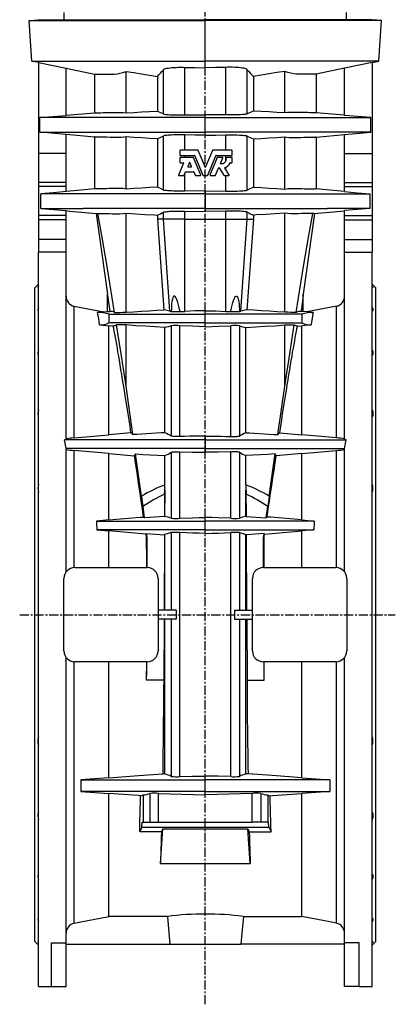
# Model space of a CAD drawing. Extents: x -1477 to 874, y -826 to 3147.
# Tile 3 of 6: x -1453 to -935, y 914 to 2271. Entities that reach past the tile are written whole.
import ezdxf

# ---------------------------------------------------------------- set-up
doc = ezdxf.new("R2010")
doc.units = 0
doc.linetypes.add('CENTERX2', pattern=[20.32, 12.7, -2.54, 2.54, -2.54])
doc.layers.get('0').update_dxf_attribs({"linetype": 'CONTINUOUS'})

msp = doc.modelspace()

# ---------------------------------------------------------------- linework, layer by layer
at = {"color": 7, "linetype": 'CENTERX2'}
for p, q in [((-1197.3, 913.8), (-1197.3, 3138.6)), ((-1453.2, 1450.8), (-935.4, 1450.8))]:
    msp.add_line(p, q, dxfattribs=at)
at = {"color": 7, "linetype": 'CONTINUOUS'}
for p, q in [((-1391.9, 2270.8), (-1391.9, 2280.8)), ((-1002.6, 2270.8), (-1002.6, 2280.8)), ((-1440.3, 2269.9), (-1427.3, 2270.8)), ((-1440.3, 2269.9), (-1197.3, 2269.9)), ((-1436.3, 2213.8), (-1440.3, 2269.9)), ((-1426.8, 2270.8), (-1427.3, 2270.7)), ((-1427.3, 2270.8), (-1427.3, 2270.7)), ((-1426.8, 2270.8), (-1427.3, 2270.8)), ((-1426.8, 2270.8), (-1391.9, 2270.8)), ((-1426.8, 2270.8), (-1391.9, 2270.8)), ((-1391.9, 2270.8), (-1391.9, 2270.8)), ((-1391.9, 2270.8), (-1391.9, 2270.8)), ((-1381.8, 2270.8), (-1361.1, 2270.8)), ((-1361.1, 2270.8), (-1285.7, 2270.8)), ((-1285.7, 2270.8), (-1242, 2270.8)), ((-1242, 2270.8), (-1197.3, 2270.8)), ((-1152.5, 2270.8), (-1197.3, 2270.8)), ((-1197.3, 2269.9), (-1197.3, 2270.8)), ((-954.3, 2269.9), (-1197.3, 2269.9)), ((-1197.3, 2213.8), (-1197.3, 2269.9)), ((-1108.8, 2270.8), (-1152.5, 2270.8)), ((-1033.4, 2270.8), (-1108.8, 2270.8)), ((-1012.7, 2270.8), (-1033.4, 2270.8)), ((-1002.6, 2270.8), (-1002.6, 2270.8)), ((-967.8, 2270.8), (-1002.6, 2270.8)), ((-1002.6, 2270.8), (-1002.6, 2270.8)), ((-967.8, 2270.8), (-1002.6, 2270.8)), ((-967.8, 2270.8), (-967.3, 2270.7)), ((-967.8, 2270.8), (-967.3, 2270.8)), ((-954.3, 2269.9), (-967.3, 2270.8)), ((-967.3, 2270.8), (-967.3, 2270.7)), ((-958.2, 2213.8), (-954.3, 2269.9)), ((-1436.3, 2213.8), (-1197.3, 2213.8)), ((-1427.3, 2211.8), (-1436.3, 2213.8)), ((-1427.3, 2211.9), (-1389.3, 2203.9)), ((-1427.3, 2211.9), (-1427.3, 2086.3)), ((-958.2, 2213.8), (-1197.3, 2213.8)), ((-1197.3, 2204.5), (-1197.3, 2213.8)), ((-967.3, 2211.9), (-1005.3, 2203.9)), ((-967.3, 2211.8), (-958.2, 2213.8)), ((-967.3, 2211.9), (-967.3, 2086.3)), ((-1389.3, 2138.9), (-1389.3, 2203.9)), ((-1389.3, 2203.8), (-1350.2, 2195.5)), ((-1306.6, 2142.3), (-1306.6, 2199.6)), ((-1255.1, 2141), (-1255.1, 2201.9)), ((-1225.4, 2139.6), (-1225.4, 2205.1)), ((-1169.1, 2139.6), (-1169.1, 2205.1)), ((-1139.4, 2141), (-1139.4, 2201.9)), ((-1087.9, 2142.3), (-1087.9, 2199.6)), ((-1005.3, 2203.8), (-1044.3, 2195.5)), ((-1005.3, 2138.9), (-1005.3, 2203.9)), ((-1350.2, 2195.5), (-1350.2, 2142.4)), ((-1263.4, 2192.5), (-1263.4, 2144.9)), ((-1131.1, 2192.5), (-1131.1, 2144.9)), ((-1044.3, 2195.5), (-1044.3, 2142.4)), ((-1425.3, 2135.8), (-1389.3, 2138.9)), ((-1425.3, 2115.8), (-1425.3, 2135.8)), ((-1197.3, 2135.8), (-1425.3, 2135.8)), ((-1389.3, 2139), (-1350.2, 2142.4)), ((-1197.3, 2135.8), (-1197.3, 2139.9)), ((-1197.3, 2115.8), (-1197.3, 2135.8)), ((-1197.3, 2135.8), (-969.2, 2135.8)), ((-1005.3, 2139), (-1044.3, 2142.4)), ((-969.2, 2135.8), (-1005.3, 2138.9)), ((-969.2, 2115.8), (-969.2, 2135.8)), ((-1425.3, 2115.8), (-1197.3, 2115.8)), ((-1389.3, 2112.6), (-1425.3, 2115.8)), ((-1350.2, 2109.1), (-1389.3, 2112.6)), ((-1389.3, 2086.3), (-1389.3, 2112.6)), ((-1350.2, 2109.1), (-1350.2, 2037.5)), ((-1306.6, 2037.4), (-1306.6, 2109.2)), ((-1263.4, 2106.6), (-1263.4, 2040)), ((-1255.1, 2036), (-1255.1, 2110.5)), ((-1225.4, 2090.8), (-1225.4, 2111.9)), ((-969.2, 2115.8), (-1197.3, 2115.8)), ((-1197.3, 2111.6), (-1197.3, 2115.8)), ((-1169.1, 2090.8), (-1169.1, 2111.9)), ((-1139.4, 2036), (-1139.4, 2110.5)), ((-1131.1, 2106.6), (-1131.1, 2040)), ((-1087.9, 2037.4), (-1087.9, 2109.2)), ((-1044.3, 2109.1), (-1005.3, 2112.6)), ((-1044.3, 2109.1), (-1044.3, 2037.5)), ((-1005.3, 2112.6), (-969.2, 2115.8)), ((-1005.3, 2086.3), (-1005.3, 2112.6)), ((-1232.3, 2090.4), (-1232.3, 2083.9)), ((-1207.3, 2090.8), (-1231.9, 2090.8)), ((-1197.6, 2067.8), (-1207, 2090.5)), ((-1187.5, 2090.5), (-1196.9, 2067.8)), ((-1160.6, 2090.8), (-1187.2, 2090.8)), ((-1160.3, 2083.9), (-1160.3, 2090.4)), ((-1427.3, 2086.3), (-1427.3, 2046.4)), ((-1389.3, 2086.3), (-1427.3, 2086.3)), ((-1389.3, 2046.4), (-1389.3, 2086.3)), ((-1232.3, 2080.6), (-1232.3, 2074.1)), ((-1231.9, 2083.6), (-1212.1, 2083.6)), ((-1213.9, 2080.9), (-1231.9, 2080.9)), ((-1225.4, 2080.9), (-1225.4, 2083.6)), ((-1203.6, 2056.7), (-1213.6, 2080.7)), ((-1211.8, 2083.3), (-1200.7, 2056.4)), ((-1193.9, 2056.4), (-1182.7, 2083.3)), ((-1180.9, 2080.7), (-1190.9, 2056.7)), ((-1182.4, 2083.6), (-1160.6, 2083.6)), ((-1173.6, 2080.9), (-1180.6, 2080.9)), ((-1176.4, 2072.8), (-1173.3, 2080.4)), ((-1169.1, 2075.9), (-1169.1, 2083.6)), ((-1160.6, 2080.9), (-1167.5, 2080.9)), ((-1160.3, 2074.1), (-1160.3, 2080.6)), ((-1005.3, 2046.4), (-1005.3, 2086.3)), ((-1005.3, 2086.3), (-967.3, 2086.3)), ((-967.3, 2086.3), (-967.3, 2046.4)), ((-1227.4, 2073.2), (-1234.2, 2056.7)), ((-1231.9, 2073.7), (-1227.7, 2073.7)), ((-1219.3, 2074), (-1221.6, 2068.4)), ((-1221.2, 2067.9), (-1216.6, 2067.9)), ((-1216.3, 2068.4), (-1218.6, 2074)), ((-1183.2, 2056.4), (-1179, 2066.4)), ((-1178.4, 2066.5), (-1172, 2056.4)), ((-1164.3, 2056.8), (-1170.5, 2066.4)), ((-1169.1, 2064.3), (-1169.1, 2067.5)), ((-1162.7, 2073.7), (-1160.6, 2073.7)), ((-1233.9, 2056.2), (-1226.9, 2056.2)), ((-1226.5, 2056.4), (-1224.6, 2061)), ((-1225.4, 2034.6), (-1225.4, 2059.2)), ((-1224.3, 2061.3), (-1213.6, 2061.3)), ((-1213.2, 2061), (-1211.3, 2056.4)), ((-1211, 2056.2), (-1204, 2056.2)), ((-1200.3, 2056.2), (-1194.2, 2056.2)), ((-1190.5, 2056.2), (-1183.5, 2056.2)), ((-1171.7, 2056.2), (-1164.7, 2056.2)), ((-1169.1, 2034.6), (-1169.1, 2056.2)), ((-1427.3, 2046.4), (-1427.3, 2040.7)), ((-1389.3, 2046.4), (-1427.3, 2046.4)), ((-1427.3, 2040.7), (-1427.3, 2000.8)), ((-1389.3, 2040.7), (-1427.3, 2040.7)), ((-1389.3, 2040.7), (-1389.3, 2046.4)), ((-1389.3, 2033.8), (-1389.3, 2040.7)), ((-1005.3, 2040.7), (-1005.3, 2046.4)), ((-1005.3, 2046.4), (-967.3, 2046.4)), ((-1005.3, 2033.8), (-1005.3, 2040.7)), ((-1005.3, 2040.7), (-967.3, 2040.7)), ((-967.3, 2046.4), (-967.3, 2040.7)), ((-967.3, 2040.7), (-967.3, 2000.8)), ((-1197.3, 2030.8), (-1424, 2030.8)), ((-1197.3, 2034.9), (-1225.4, 2034.6)), ((-1197.3, 2034.9), (-1197.3, 2030.8)), ((-1197.3, 2034.9), (-1169.1, 2034.6)), ((-1197.3, 2030.8), (-1197.3, 2010.8)), ((-1197.3, 2030.8), (-970.5, 2030.8)), ((-1424, 2010.8), (-1365.8, 2010.8)), ((-1302.1, 2010.8), (-1365.8, 2010.8)), ((-1282.7, 2010.8), (-1302.1, 2010.8)), ((-1197.3, 2010.8), (-1282.7, 2010.8)), ((-1197.3, 2010.8), (-1111.8, 2010.8)), ((-1111.8, 2010.8), (-1092.4, 2010.8)), ((-1092.4, 2010.8), (-1028.7, 2010.8)), ((-970.5, 2010.8), (-1028.7, 2010.8)), ((-1427.3, 2000.8), (-1427.3, 1994.9)), ((-1389.3, 2000.8), (-1427.3, 2000.8)), ((-1427.3, 1994.9), (-1427.3, 1967.9)), ((-1389.3, 1994.9), (-1427.3, 1994.9)), ((-1389.3, 2000.8), (-1389.3, 2007.7)), ((-1389.3, 1994.9), (-1389.3, 2000.8)), ((-1389.3, 1967.9), (-1389.3, 1994.9)), ((-1347.9, 2003.9), (-1332.3, 1892.3)), ((-1306.6, 1867.5), (-1306.6, 2004.2)), ((-1263.4, 2001.6), (-1263.4, 1995.8)), ((-1263.4, 1995.8), (-1254.5, 1871)), ((-1255.1, 1995.8), (-1263.4, 1995.8)), ((-1255.1, 1995.8), (-1255.1, 2005.5)), ((-1225.4, 1995.8), (-1255.1, 1995.8)), ((-1246.3, 1868.9), (-1255.1, 1995.8)), ((-1225.4, 2006.9), (-1197.3, 2006.6)), ((-1225.4, 1995.8), (-1225.4, 2006.9)), ((-1225.4, 1995.8), (-1169.1, 1995.8)), ((-1225.4, 1868.8), (-1225.4, 1995.8)), ((-1197.3, 2007.7), (-1197.3, 2006.6)), ((-1169.1, 2006.9), (-1197.3, 2006.6)), ((-1169.1, 1995.8), (-1169.1, 2006.9)), ((-1169.1, 1995.8), (-1139.4, 1995.8)), ((-1169.1, 1868.8), (-1169.1, 1995.8)), ((-1148.2, 1868.9), (-1139.4, 1995.8)), ((-1131.1, 1995.8), (-1140, 1871)), ((-1139.4, 1995.8), (-1139.4, 2005.5)), ((-1139.4, 1995.8), (-1131.1, 1995.8)), ((-1131.1, 2001.6), (-1131.1, 1995.8)), ((-1087.9, 1867.5), (-1087.9, 2004.2)), ((-1046.6, 2003.9), (-1062.3, 1892.3)), ((-1005.3, 2000.8), (-1005.3, 2007.7)), ((-1005.3, 1994.9), (-1005.3, 2000.8)), ((-1005.3, 2000.8), (-967.3, 2000.8)), ((-1005.3, 1967.9), (-1005.3, 1994.9)), ((-1005.3, 1994.9), (-967.3, 1994.9)), ((-967.3, 2000.8), (-967.3, 1994.9)), ((-967.3, 1994.9), (-967.3, 1967.9)), ((-1427.3, 1967.9), (-1427.3, 1950.5)), ((-1389.3, 1967.9), (-1427.3, 1967.9)), ((-1389.3, 1950.5), (-1389.3, 1967.9)), ((-1005.3, 1950.5), (-1005.3, 1967.9)), ((-1005.3, 1967.9), (-967.3, 1967.9)), ((-967.3, 1967.9), (-967.3, 1950.5)), ((-1427.3, 938.3), (-1427.3, 1950.5)), ((-1389.3, 1950.5), (-1427.3, 1950.5)), ((-1389.3, 1692), (-1389.3, 1950.5)), ((-1005.3, 1692), (-1005.3, 1950.5)), ((-1005.3, 1950.5), (-967.3, 1950.5)), ((-967.3, 938.3), (-967.3, 1950.5)), ((-1427.3, 1906.3), (-1432.3, 1901.3)), ((-1432.3, 1450.8), (-1432.3, 1901.3)), ((-962.3, 1901.3), (-967.3, 1906.3)), ((-962.3, 1450.8), (-962.3, 1901.3)), ((-1332.3, 1868.4), (-1332.3, 1892.3)), ((-1332.3, 1891), (-1329.1, 1868.7)), ((-1062.3, 1891), (-1065.4, 1868.7)), ((-1062.3, 1868.4), (-1062.3, 1892.3)), ((-1377.9, 1694.5), (-1377.9, 1876)), ((-1016.6, 1694.5), (-1016.6, 1876)), ((-1337.1, 1868), (-1332.3, 1868.4)), ((-1332.3, 1868.4), (-1329.1, 1868.7)), ((-1330.1, 1864.8), (-1197.3, 1864.8)), ((-1330.1, 1864.8), (-1330.1, 1852.8)), ((-1244.2, 1868.7), (-1244.2, 1869.6)), ((-1244.2, 1869.6), (-1244.2, 1868.6)), ((-1244.2, 1868.7), (-1244.2, 1868.6)), ((-1232.3, 1869.6), (-1232.1, 1868.6)), ((-1232.3, 1868.6), (-1232.3, 1869.6)), ((-1232.3, 1868.6), (-1232.1, 1868.6)), ((-1197.3, 1864.8), (-1197.3, 1869.7)), ((-1064.4, 1864.8), (-1197.3, 1864.8)), ((-1197.3, 1852.8), (-1197.3, 1864.8)), ((-1162.2, 1869.6), (-1162.4, 1868.6)), ((-1162.2, 1868.6), (-1162.4, 1868.6)), ((-1162.2, 1868.6), (-1162.2, 1869.6)), ((-1150.3, 1868.7), (-1150.3, 1869.6)), ((-1150.3, 1869.6), (-1150.3, 1868.6)), ((-1150.3, 1868.7), (-1150.3, 1868.6)), ((-1062.3, 1868.4), (-1065.4, 1868.7)), ((-1064.4, 1864.8), (-1064.4, 1852.8)), ((-1057.4, 1868), (-1062.3, 1868.4)), ((-1343.2, 1850.3), (-1330.1, 1849.1)), ((-1197.3, 1852.8), (-1330.1, 1852.8)), ((-1324.2, 1848.6), (-1330.1, 1849.1)), ((-1330.1, 1698.8), (-1330.1, 1849.1)), ((-1306.6, 1765.9), (-1306.6, 1850.1)), ((-1253.2, 1701.5), (-1253.2, 1846.5)), ((-1244.2, 1848.9), (-1244.2, 1696.9)), ((-1232.3, 1696.4), (-1232.3, 1849)), ((-1197.3, 1852.8), (-1064.4, 1852.8)), ((-1197.3, 1847.7), (-1197.3, 1852.8)), ((-1162.2, 1696.4), (-1162.2, 1849)), ((-1150.3, 1848.9), (-1150.3, 1696.9)), ((-1141.3, 1701.5), (-1141.3, 1846.5)), ((-1087.9, 1765.9), (-1087.9, 1850.1)), ((-1070.4, 1848.6), (-1064.4, 1849.1)), ((-1051.3, 1850.3), (-1064.4, 1849.1)), ((-1064.4, 1698.8), (-1064.4, 1849.1)), ((-1297.2, 1699), (-1306.6, 1765.9)), ((-1097.3, 1699), (-1087.9, 1765.9)), ((-1377.9, 1694.5), (-1330.1, 1698.8)), ((-1299.8, 1701.4), (-1330.1, 1698.8)), ((-1197.3, 1696.8), (-1197.3, 1691.8)), ((-1094.8, 1701.4), (-1064.4, 1698.8)), ((-1016.6, 1694.5), (-1064.4, 1698.8)), ((-1391.4, 1691.8), (-1389.3, 1692)), ((-1389.3, 1679.9), (-1391.4, 1691.8)), ((-1197.3, 1691.8), (-1391.4, 1691.8)), ((-1197.3, 1691.8), (-1197.3, 1679.8)), ((-1197.3, 1691.8), (-1003.1, 1691.8)), ((-1003.1, 1691.8), (-1005.3, 1692)), ((-1005.3, 1679.9), (-1003.1, 1691.8)), ((-1389.3, 1509.8), (-1389.3, 1679.9)), ((-1197.3, 1679.8), (-1389.3, 1679.8)), ((-1330.1, 1673), (-1377.9, 1677.2)), ((-1377.9, 1515.8), (-1377.9, 1677.2)), ((-1330.1, 1673), (-1295, 1669.9)), ((-1330.1, 1581.3), (-1330.1, 1673)), ((-1285.2, 1614), (-1293.4, 1672.3)), ((-1253.2, 1629.7), (-1253.2, 1670.1)), ((-1244.2, 1674.6), (-1244.2, 1583.6)), ((-1232.3, 1583.6), (-1232.3, 1675.2)), ((-1197.3, 1679.8), (-1005.3, 1679.8)), ((-1197.3, 1676.7), (-1197.3, 1674.7)), ((-1162.2, 1583.6), (-1162.2, 1675.2)), ((-1150.3, 1674.6), (-1150.3, 1583.6)), ((-1141.3, 1629.7), (-1141.3, 1670.1)), ((-1109.3, 1614), (-1101.1, 1672.3)), ((-1064.4, 1673), (-1099.6, 1669.9)), ((-1064.4, 1673), (-1016.6, 1677.2)), ((-1064.4, 1581.3), (-1064.4, 1673)), ((-1016.6, 1515.8), (-1016.6, 1677.2)), ((-1005.3, 1509.8), (-1005.3, 1679.9)), ((-1253.4, 1616.8), (-1253.2, 1622.5)), ((-1253.2, 1622.5), (-1253.4, 1586.3)), ((-1253.2, 1586.1), (-1253.2, 1622.5)), ((-1141.1, 1616.8), (-1141.3, 1622.5)), ((-1141.3, 1586.1), (-1141.3, 1622.5)), ((-1141.3, 1622.5), (-1141.1, 1586.3)), ((-1281.1, 1584.4), (-1283.2, 1599.7)), ((-1113.4, 1584.4), (-1111.3, 1599.7)), ((-1330.1, 1581.3), (-1347.3, 1579.8)), ((-1347.3, 1579.8), (-1197.3, 1579.8)), ((-1253.4, 1586.3), (-1281.1, 1584.4)), ((-1253.4, 1586.3), (-1253.2, 1586.1)), ((-1197.3, 1579.8), (-1197.3, 1584.8)), ((-1047.2, 1579.8), (-1197.3, 1579.8)), ((-1197.3, 1567.8), (-1197.3, 1579.8)), ((-1141.1, 1586.3), (-1141.3, 1586.1)), ((-1141.1, 1586.3), (-1113.4, 1584.4)), ((-1064.4, 1581.3), (-1047.2, 1579.8)), ((-1197.3, 1567.8), (-1346.8, 1567.8)), ((-1346.8, 1567.8), (-1330.1, 1566.3)), ((-1330.1, 1515.8), (-1330.1, 1566.3)), ((-1278.2, 1557.1), (-1278.9, 1561.9)), ((-1278.2, 1562.8), (-1253.6, 1561)), ((-1277.4, 1557.1), (-1278.2, 1562.8)), ((-1253.6, 1561), (-1254.2, 1456.8)), ((-1253.2, 1561.5), (-1253.6, 1561)), ((-1253.2, 1456.8), (-1253.2, 1561.5)), ((-1244.2, 1563.9), (-1244.2, 1456.8)), ((-1232.3, 1227.7), (-1232.3, 1564)), ((-1197.3, 1567.8), (-1047.7, 1567.8)), ((-1197.3, 1562.7), (-1197.3, 1567.8)), ((-1162.2, 1227.7), (-1162.2, 1564)), ((-1150.3, 1563.9), (-1150.3, 1456.8)), ((-1141.3, 1561.5), (-1141, 1561)), ((-1141.3, 1456.8), (-1141.3, 1561.5)), ((-1116.3, 1562.8), (-1141, 1561)), ((-1141, 1561), (-1140.4, 1456.8)), ((-1117.1, 1557.1), (-1116.3, 1562.8)), ((-1116.3, 1557.1), (-1115.6, 1561.9)), ((-1047.7, 1567.8), (-1064.4, 1566.3)), ((-1064.4, 1515.8), (-1064.4, 1566.3)), ((-1277.4, 1557.1), (-1278.2, 1557.1)), ((-1277.6, 1515.8), (-1277.4, 1557.1)), ((-1116.9, 1515.8), (-1117.1, 1557.1)), ((-1117.1, 1557.1), (-1116.3, 1557.1)), ((-1377.3, 1515.8), (-1277.3, 1515.8)), ((-1117.3, 1515.8), (-1017.3, 1515.8)), ((-1392.3, 1400.8), (-1392.3, 1500.8)), ((-1262.3, 1500.8), (-1262.3, 1400.8)), ((-1132.3, 1400.8), (-1132.3, 1500.8)), ((-1002.3, 1500.8), (-1002.3, 1400.8)), ((-1237.3, 1456.8), (-1262.3, 1456.8)), ((-1237.3, 1456.8), (-1237.3, 1444.8)), ((-1157.3, 1456.8), (-1157.3, 1444.8)), ((-1157.3, 1456.8), (-1132.3, 1456.8)), ((-1432.3, 1000.3), (-1432.3, 1450.8)), ((-1237.3, 1444.8), (-1262.3, 1444.8)), ((-1254.2, 1444.8), (-1254.7, 1360.7)), ((-1253.2, 1230.8), (-1253.2, 1444.8)), ((-1244.2, 1444.8), (-1244.2, 1228)), ((-1157.3, 1444.8), (-1132.3, 1444.8)), ((-1150.3, 1444.8), (-1150.3, 1228)), ((-1141.3, 1230.8), (-1141.3, 1444.8)), ((-1140.3, 1444.8), (-1139.8, 1360.7)), ((-962.3, 1000.3), (-962.3, 1450.8)), ((-1389.3, 998.6), (-1389.3, 1391.8)), ((-1377.9, 1025.6), (-1377.9, 1385.8)), ((-1277.3, 1385.8), (-1377.3, 1385.8)), ((-1330.1, 1226.1), (-1330.1, 1385.8)), ((-1278.2, 1360.7), (-1278.1, 1385.8)), ((-1017.3, 1385.8), (-1117.3, 1385.8)), ((-1116.3, 1360.7), (-1116.4, 1385.8)), ((-1064.4, 1226.1), (-1064.4, 1385.8)), ((-1016.6, 1025.6), (-1016.6, 1385.8)), ((-1005.3, 998.6), (-1005.3, 1391.8)), ((-1254.7, 1360.7), (-1278.2, 1360.7)), ((-1139.8, 1360.7), (-1116.3, 1360.7)), ((-1330.1, 1226.1), (-1368.8, 1223.3)), ((-1368.8, 1223.3), (-1197.3, 1223.3)), ((-1197.3, 1223.3), (-1197.3, 1228.3)), ((-1025.7, 1223.3), (-1197.3, 1223.3)), ((-1197.3, 1207.3), (-1197.3, 1223.3)), ((-1064.4, 1226.1), (-1025.7, 1223.3)), ((-1197.3, 1207.3), (-1369, 1207.3)), ((-1369, 1207.3), (-1330.1, 1204.4)), ((-1330.1, 1034.9), (-1330.1, 1204.4)), ((-1283.2, 1202.4), (-1283.2, 1164.8)), ((-1273.7, 1204.4), (-1273.7, 1164.8)), ((-1261.8, 1164.8), (-1261.8, 1204.5)), ((-1197.3, 1207.3), (-1025.5, 1207.3)), ((-1197.3, 1202.7), (-1197.3, 1207.3)), ((-1132.7, 1164.8), (-1132.7, 1204.5)), ((-1120.8, 1204.4), (-1120.8, 1164.8)), ((-1111.3, 1202.4), (-1111.3, 1164.8)), ((-1025.5, 1207.3), (-1064.4, 1204.4)), ((-1064.4, 1034.9), (-1064.4, 1204.4)), ((-1284.6, 1157.9), (-1287.8, 1151.4)), ((-1284.6, 1157.9), (-1284.4, 1164.8)), ((-1284.6, 1157.9), (-1109.9, 1157.9)), ((-1284.4, 1164.8), (-1283.2, 1164.8)), ((-1283.2, 1164.8), (-1273.7, 1164.8)), ((-1273.7, 1164.8), (-1261.8, 1164.8)), ((-1261.8, 1164.8), (-1132.7, 1164.8)), ((-1259.2, 1107.9), (-1255.8, 1155.5)), ((-1255.8, 1155.5), (-1257.8, 1151.4)), ((-1255.8, 1155.5), (-1138.7, 1155.5)), ((-1138.7, 1155.5), (-1136.7, 1151.4)), ((-1135.3, 1107.9), (-1138.7, 1155.5)), ((-1120.8, 1164.8), (-1132.7, 1164.8)), ((-1111.3, 1164.8), (-1120.8, 1164.8)), ((-1110.1, 1164.8), (-1111.3, 1164.8)), ((-1109.9, 1157.9), (-1110.1, 1164.8)), ((-1109.9, 1157.9), (-1106.7, 1151.4)), ((-1257.8, 1151.4), (-1287.8, 1151.4)), ((-1136.7, 1151.4), (-1106.7, 1151.4)), ((-1259.2, 1107.9), (-1135.3, 1107.9)), ((-1249.6, 1034.9), (-1330.1, 1034.9)), ((-1144.9, 1034.9), (-1064.4, 1034.9)), ((-1432.3, 1000.3), (-1427.3, 995.3)), ((-1409.3, 998.6), (-1389.3, 998.6)), ((-1409.3, 938.3), (-1409.3, 998.6)), ((-1389.3, 938.3), (-1389.3, 998.6)), ((-1389.3, 996.8), (-1246.2, 996.8)), ((-1246.2, 996.8), (-1148.3, 996.8)), ((-1005.3, 996.8), (-1148.3, 996.8)), ((-985.3, 998.6), (-1005.3, 998.6)), ((-1005.3, 938.3), (-1005.3, 998.6)), ((-985.3, 938.3), (-985.3, 998.6)), ((-967.3, 995.3), (-962.3, 1000.3)), ((-1427.3, 938.3), (-1409.3, 938.3)), ((-1409.3, 938.3), (-1389.3, 938.3)), ((-985.3, 938.3), (-1005.3, 938.3)), ((-985.3, 938.3), (-967.3, 938.3))]:
    msp.add_line(p, q, dxfattribs=at)
for points in [[(-1391.9, 2270.8), (-1390.3, 2270.8), (-1388.4, 2270.8), (-1386.2, 2270.8), (-1383.6, 2270.8), (-1381.8, 2270.8)], [(-1002.6, 2270.8), (-1004.2, 2270.8), (-1006.1, 2270.8), (-1008.3, 2270.8), (-1010.9, 2270.8), (-1012.7, 2270.8)], [(-1350.2, 2195.5), (-1350, 2195.5), (-1349.4, 2195.5), (-1348.5, 2195.5), (-1347.2, 2195.5), (-1345.7, 2195.5), (-1343.8, 2195.5), (-1342, 2195.5), (-1339.9, 2195.5), (-1337.6, 2195.5), (-1335.1, 2195.6), (-1332.4, 2195.6), (-1329.4, 2195.6), (-1326.2, 2195.6), (-1322.7, 2195.8), (-1319, 2196.2), (-1315.1, 2197), (-1311, 2198.1), (-1306.6, 2199.6)], [(-1306.6, 2199.6), (-1295.9, 2197.9), (-1285.1, 2196.1), (-1274.3, 2194.3), (-1263.4, 2192.5)], [(-1255.1, 2201.9), (-1254.4, 2202.4), (-1253.4, 2203), (-1252, 2203.4), (-1250.3, 2203.9), (-1248.2, 2204.2), (-1245.9, 2204.6), (-1243.3, 2204.8), (-1240.5, 2205), (-1237.5, 2205.1), (-1234.4, 2205.2), (-1231.1, 2205.2), (-1227.8, 2205.2), (-1225.4, 2205.1)], [(-1225.4, 2205.1), (-1211.3, 2204.7), (-1197.3, 2204.5)], [(-1169.1, 2205.1), (-1183.2, 2204.7), (-1197.3, 2204.5)], [(-1139.4, 2201.9), (-1140.1, 2202.4), (-1141.1, 2203), (-1142.5, 2203.4), (-1144.2, 2203.9), (-1146.3, 2204.2), (-1148.6, 2204.6), (-1151.2, 2204.8), (-1154, 2205), (-1157, 2205.1), (-1160.1, 2205.2), (-1163.4, 2205.2), (-1166.7, 2205.2), (-1169.1, 2205.1)], [(-1087.9, 2199.6), (-1098.7, 2197.9), (-1109.4, 2196.1), (-1120.2, 2194.3), (-1131.1, 2192.5)], [(-1044.3, 2195.5), (-1044.6, 2195.5), (-1045.1, 2195.5), (-1046.1, 2195.5), (-1047.3, 2195.5), (-1048.8, 2195.5), (-1050.7, 2195.5), (-1052.5, 2195.5), (-1054.6, 2195.5), (-1056.9, 2195.5), (-1059.4, 2195.6), (-1062.2, 2195.6), (-1065.1, 2195.6), (-1068.4, 2195.6), (-1071.8, 2195.8), (-1075.5, 2196.2), (-1079.4, 2197), (-1083.5, 2198.1), (-1087.9, 2199.6)], [(-1306.6, 2142.3), (-1295.9, 2143), (-1285.1, 2143.7), (-1274.3, 2144.3), (-1263.4, 2144.9)], [(-1263.4, 2144.9), (-1259.3, 2143.1), (-1255.1, 2141)], [(-1131.1, 2144.9), (-1135.3, 2143.1), (-1139.4, 2141)], [(-1087.9, 2142.3), (-1098.6, 2143), (-1109.4, 2143.7), (-1120.2, 2144.3), (-1131.1, 2144.9)], [(-1350.2, 2142.4), (-1349.9, 2142.4), (-1349, 2142.4), (-1347.8, 2142.4), (-1346, 2142.5), (-1343.8, 2142.5), (-1341.2, 2142.6), (-1338.1, 2142.7), (-1334.5, 2142.8), (-1330.5, 2142.9), (-1326, 2143), (-1321.1, 2143.1), (-1318.4, 2143.1), (-1317.1, 2143.1), (-1316.4, 2143.1), (-1313.6, 2143.1), (-1310.6, 2142.9), (-1306.6, 2142.3)], [(-1255.1, 2141), (-1254.4, 2140.8), (-1253.4, 2140.5), (-1252, 2140.3), (-1250.3, 2140.2), (-1248.3, 2140), (-1246, 2139.9), (-1243.4, 2139.8), (-1240.6, 2139.7), (-1237.6, 2139.6), (-1234.4, 2139.6), (-1231.2, 2139.6), (-1227.8, 2139.6), (-1225.4, 2139.6)], [(-1225.4, 2139.6), (-1211.3, 2139.8), (-1197.3, 2139.9)], [(-1169.1, 2139.6), (-1183.2, 2139.8), (-1197.3, 2139.9)], [(-1139.4, 2141), (-1140.1, 2140.8), (-1141.1, 2140.5), (-1142.5, 2140.3), (-1144.2, 2140.2), (-1146.2, 2140), (-1148.6, 2139.9), (-1151.1, 2139.8), (-1154, 2139.7), (-1157, 2139.6), (-1160.1, 2139.6), (-1163.4, 2139.6), (-1166.7, 2139.6), (-1169.1, 2139.6)], [(-1044.3, 2142.4), (-1044.6, 2142.4), (-1045.5, 2142.4), (-1046.8, 2142.4), (-1048.5, 2142.5), (-1050.7, 2142.5), (-1053.3, 2142.6), (-1056.5, 2142.7), (-1060, 2142.8), (-1064, 2142.9), (-1068.5, 2143), (-1073.4, 2143.1), (-1076.1, 2143.1), (-1077.4, 2143.1), (-1078.1, 2143.1), (-1080.9, 2143.1), (-1083.9, 2142.9), (-1087.9, 2142.3)], [(-1306.6, 2109.2), (-1309.7, 2108.8), (-1312.7, 2108.5), (-1315.6, 2108.4), (-1316.3, 2108.4), (-1319, 2108.4), (-1324.1, 2108.5), (-1328.7, 2108.6), (-1332.9, 2108.7), (-1336.7, 2108.8), (-1340, 2108.9), (-1342.8, 2109), (-1345.2, 2109), (-1347.1, 2109.1), (-1348.6, 2109.1), (-1349.6, 2109.2), (-1350, 2109.2), (-1350.2, 2109.1)], [(-1263.4, 2106.6), (-1274.3, 2107.2), (-1285.1, 2107.8), (-1295.9, 2108.5), (-1306.6, 2109.2)], [(-1255.1, 2110.5), (-1259.3, 2108.4), (-1263.4, 2106.6)], [(-1225.4, 2111.9), (-1228.7, 2111.9), (-1232.1, 2112), (-1235.3, 2112), (-1238.4, 2111.9), (-1241.3, 2111.9), (-1244.1, 2111.8), (-1246.6, 2111.6), (-1248.8, 2111.5), (-1250.8, 2111.3), (-1252.4, 2111.2), (-1253.7, 2111), (-1254.6, 2110.7), (-1255.1, 2110.5)], [(-1197.3, 2111.6), (-1211.3, 2111.7), (-1225.4, 2111.9)], [(-1197.3, 2111.6), (-1183.2, 2111.7), (-1169.1, 2111.9)], [(-1169.1, 2111.9), (-1165.8, 2111.9), (-1162.5, 2112), (-1159.2, 2112), (-1156.1, 2111.9), (-1153.2, 2111.9), (-1150.4, 2111.8), (-1147.9, 2111.6), (-1145.7, 2111.5), (-1143.7, 2111.3), (-1142.1, 2111.2), (-1140.8, 2111), (-1139.9, 2110.7), (-1139.4, 2110.5)], [(-1139.4, 2110.5), (-1135.3, 2108.4), (-1131.1, 2106.6)], [(-1131.1, 2106.6), (-1120.3, 2107.2), (-1109.4, 2107.8), (-1098.7, 2108.5), (-1087.9, 2109.2)], [(-1087.9, 2109.2), (-1084.8, 2108.8), (-1081.8, 2108.5), (-1079, 2108.4), (-1078.3, 2108.4), (-1075.5, 2108.4), (-1070.4, 2108.5), (-1065.8, 2108.6), (-1061.6, 2108.7), (-1057.8, 2108.8), (-1054.5, 2108.9), (-1051.7, 2109), (-1049.3, 2109), (-1047.4, 2109.1), (-1045.9, 2109.1), (-1044.9, 2109.2), (-1044.5, 2109.2), (-1044.3, 2109.1)], [(-1349.7, 2037.5), (-1373.9, 2035.4), (-1389.3, 2034.1)], [(-1306.6, 2037.4), (-1311.2, 2038), (-1313.4, 2038.1), (-1315.6, 2038.2), (-1319.7, 2038.1), (-1323.5, 2038.1), (-1327.1, 2038), (-1330.4, 2038), (-1333.5, 2037.9), (-1336.3, 2037.9), (-1338.8, 2037.8), (-1341.1, 2037.8), (-1343.2, 2037.8), (-1344.9, 2037.7), (-1346.5, 2037.7), (-1347.7, 2037.6), (-1348.8, 2037.6), (-1349.5, 2037.5), (-1349.7, 2037.5)], [(-1263.4, 2040), (-1274.3, 2039.4), (-1285.1, 2038.7), (-1295.9, 2038.1), (-1306.6, 2037.4)], [(-1255.1, 2036), (-1259.3, 2038.1), (-1263.4, 2040)], [(-1225.4, 2034.6), (-1228.7, 2034.6), (-1232.1, 2034.6), (-1235.3, 2034.6), (-1238.4, 2034.6), (-1241.3, 2034.7), (-1244.1, 2034.8), (-1246.6, 2034.9), (-1248.8, 2035), (-1250.8, 2035.2), (-1252.4, 2035.4), (-1253.7, 2035.6), (-1254.6, 2035.8), (-1255.1, 2036)], [(-1169.1, 2034.6), (-1165.8, 2034.6), (-1162.5, 2034.6), (-1159.2, 2034.6), (-1156.1, 2034.6), (-1153.2, 2034.7), (-1150.4, 2034.8), (-1147.9, 2034.9), (-1145.7, 2035), (-1143.7, 2035.2), (-1142.1, 2035.4), (-1140.8, 2035.6), (-1139.9, 2035.8), (-1139.4, 2036)], [(-1139.4, 2036), (-1135.3, 2038.1), (-1131.1, 2040)], [(-1131.1, 2040), (-1120.3, 2039.4), (-1109.4, 2038.7), (-1098.7, 2038.1), (-1087.9, 2037.4)], [(-1087.9, 2037.4), (-1083.3, 2038), (-1081.1, 2038.1), (-1078.9, 2038.2), (-1074.8, 2038.1), (-1071, 2038.1), (-1067.4, 2038), (-1064.1, 2038), (-1061, 2037.9), (-1058.2, 2037.9), (-1055.7, 2037.8), (-1053.4, 2037.8), (-1051.3, 2037.8), (-1049.6, 2037.7), (-1048, 2037.7), (-1046.8, 2037.6), (-1045.8, 2037.6), (-1045, 2037.5), (-1044.8, 2037.5)], [(-1005.3, 2034.1), (-1020.6, 2035.4), (-1044.8, 2037.5)], [(-1389.3, 2033.8), (-1406.6, 2032.3), (-1424, 2030.8)], [(-1005.3, 2033.8), (-987.9, 2032.3), (-970.5, 2030.8)], [(-1424, 2010.8), (-1406.6, 2009.2), (-1389.3, 2007.7)], [(-970.5, 2010.8), (-987.9, 2009.2), (-1005.3, 2007.7)], [(-1389.3, 2007.5), (-1373.9, 2006.1), (-1347.2, 2003.8)], [(-1347.2, 2003.8), (-1346.7, 2003.8), (-1345.4, 2003.8)], [(-1345.4, 2003.8), (-1343.2, 2003.8), (-1340.5, 2003.7), (-1337.3, 2003.7), (-1333.8, 2003.6), (-1329.8, 2003.5), (-1325.3, 2003.4), (-1320.5, 2003.4), (-1315.2, 2003.4), (-1311, 2003.6), (-1306.6, 2004.2)], [(-1322.5, 1867.3), (-1332.2, 1927.7), (-1339.9, 1973.2), (-1345.4, 2003.8)], [(-1306.6, 2004.2), (-1293.6, 2003.3), (-1280.5, 2002.5), (-1267.4, 2001.8), (-1263.4, 2001.6)], [(-1255.1, 2005.5), (-1254.4, 2005.8), (-1253.4, 2006), (-1252, 2006.2), (-1250.3, 2006.4), (-1248.3, 2006.5), (-1246, 2006.7), (-1243.4, 2006.8), (-1240.6, 2006.9), (-1237.6, 2006.9), (-1234.4, 2007), (-1231.2, 2007), (-1227.8, 2006.9), (-1225.4, 2006.9)], [(-1139.4, 2005.5), (-1140.1, 2005.8), (-1141.1, 2006), (-1142.5, 2006.2), (-1144.2, 2006.4), (-1146.2, 2006.5), (-1148.6, 2006.7), (-1151.1, 2006.8), (-1154, 2006.9), (-1157, 2006.9), (-1160.1, 2007), (-1163.4, 2007), (-1166.7, 2006.9), (-1169.1, 2006.9)], [(-1087.9, 2004.2), (-1100.9, 2003.3), (-1114, 2002.5), (-1127.2, 2001.8), (-1131.1, 2001.6)], [(-1049.1, 2003.8), (-1051.4, 2003.8), (-1054.1, 2003.7), (-1057.2, 2003.7), (-1060.7, 2003.6), (-1064.7, 2003.5), (-1069.2, 2003.4), (-1074, 2003.4), (-1079.3, 2003.4), (-1083.5, 2003.6), (-1087.9, 2004.2)], [(-1072, 1867.3), (-1062.3, 1927.7), (-1054.6, 1973.2), (-1049.1, 2003.8)], [(-1047.3, 2003.8), (-1047.8, 2003.8), (-1049.1, 2003.8)], [(-1047.3, 2003.8), (-1020.6, 2006.1), (-1005.3, 2007.5)], [(-1427.3, 1903.1), (-1427.9, 1902.3), (-1428.2, 1901.6), (-1428.2, 1901.3), (-1427.9, 1901.2), (-1427.6, 1901.3), (-1427.3, 1901.5)], [(-967.3, 1903.1), (-966.6, 1902.3), (-966.3, 1901.6), (-966.3, 1901.3), (-966.6, 1901.2), (-966.9, 1901.3), (-967.3, 1901.5)], [(-1232.3, 1869.6), (-1233.2, 1873.5), (-1234.2, 1877.4), (-1235.3, 1881.2), (-1236.2, 1884), (-1237.4, 1886.8), (-1238.1, 1888.1), (-1238.9, 1889.2), (-1239.5, 1889.7), (-1240, 1889.9), (-1240.5, 1889.9), (-1241, 1889.6), (-1241.3, 1889.2), (-1241.6, 1888.8), (-1242.2, 1887.4), (-1242.7, 1885.8), (-1243.3, 1882.4), (-1243.7, 1878.9), (-1244, 1875.3), (-1244.1, 1871.7), (-1244.2, 1869.6)], [(-1162.2, 1869.6), (-1161.3, 1873.5), (-1160.3, 1877.4), (-1159.2, 1881.2), (-1158.3, 1884), (-1157.1, 1886.8), (-1156.4, 1888.1), (-1155.6, 1889.2), (-1155, 1889.7), (-1154.5, 1889.9), (-1154, 1889.9), (-1153.5, 1889.6), (-1153.2, 1889.2), (-1152.9, 1888.8), (-1152.3, 1887.4), (-1151.9, 1885.8), (-1151.2, 1882.4), (-1150.8, 1878.9), (-1150.5, 1875.3), (-1150.4, 1871.7), (-1150.3, 1869.6)], [(-1427.3, 1873.9), (-1427.9, 1872.5), (-1428.2, 1871.3), (-1428.2, 1870.3), (-1427.9, 1869.6), (-1427.6, 1869.4), (-1427.3, 1869.2)], [(-1377.9, 1876), (-1371.3, 1874.7), (-1337.1, 1868)], [(-1016.6, 1876), (-1023.3, 1874.7), (-1057.4, 1868)], [(-967.3, 1873.9), (-966.6, 1872.5), (-966.3, 1871.3), (-966.3, 1870.3), (-966.6, 1869.6), (-966.9, 1869.4), (-967.3, 1869.2)], [(-1337.1, 1868), (-1337.7, 1868), (-1338.4, 1867.9), (-1339.3, 1867.8), (-1341.2, 1867.7), (-1343.4, 1867.4), (-1345.9, 1867.2)], [(-1322.5, 1867.3), (-1318.9, 1867.3), (-1315, 1867.4), (-1310.9, 1867.5), (-1306.6, 1867.5)], [(-1306.6, 1867.5), (-1296.1, 1868.2), (-1285.5, 1869), (-1274.8, 1869.7), (-1264.2, 1870.4), (-1254.5, 1871)], [(-1197.3, 1869.7), (-1204.3, 1869.6), (-1211.3, 1869.4), (-1225.4, 1868.8)], [(-1197.3, 1869.7), (-1190.2, 1869.6), (-1183.2, 1869.4), (-1169.1, 1868.8)], [(-1087.9, 1867.5), (-1098.4, 1868.2), (-1109, 1869), (-1119.7, 1869.7), (-1130.3, 1870.4), (-1140, 1871)], [(-1072, 1867.3), (-1075.7, 1867.3), (-1079.5, 1867.4), (-1083.6, 1867.5), (-1087.9, 1867.5)], [(-1057.4, 1868), (-1056.9, 1868), (-1056.1, 1867.9), (-1055.2, 1867.8), (-1053.4, 1867.7), (-1051.1, 1867.4), (-1048.6, 1867.2)], [(-1299.8, 1701.4), (-1301.1, 1710.4), (-1302.5, 1719.2), (-1303.8, 1727.7), (-1305.2, 1736.1), (-1306.4, 1744.2), (-1307.7, 1752.2), (-1308.9, 1759.9), (-1310.1, 1767.4), (-1311.3, 1774.6), (-1312.4, 1781.6), (-1313.6, 1788.4), (-1314.6, 1794.9), (-1315.7, 1801.1), (-1316.7, 1807.1), (-1317.7, 1812.8), (-1318.6, 1818.3), (-1319.5, 1823.5), (-1320.4, 1828.4), (-1321.2, 1833), (-1322, 1837.3), (-1322.8, 1841.4), (-1323.5, 1845.1), (-1324.2, 1848.6)], [(-1306.6, 1850.1), (-1310.1, 1850.1), (-1313.5, 1850.1), (-1316.7, 1850.2), (-1319.8, 1850.2)], [(-1306.6, 1765.9), (-1313.5, 1810.2), (-1319.8, 1850.2)], [(-1253.2, 1846.5), (-1266.6, 1847.3), (-1280, 1848.2), (-1293.3, 1849.1), (-1306.6, 1850.1)], [(-1244.2, 1848.9), (-1248.7, 1847.5), (-1253.2, 1846.5)], [(-1197.3, 1847.7), (-1206, 1847.9), (-1214.8, 1848.2), (-1232.3, 1849)], [(-1197.3, 1847.7), (-1188.5, 1847.9), (-1179.7, 1848.2), (-1162.2, 1849)], [(-1150.3, 1848.9), (-1145.8, 1847.5), (-1141.3, 1846.5)], [(-1141.3, 1846.5), (-1127.9, 1847.3), (-1114.6, 1848.2), (-1101.2, 1849.1), (-1087.9, 1850.1)], [(-1094.8, 1701.4), (-1093.4, 1710.4), (-1092, 1719.2), (-1090.7, 1727.7), (-1089.4, 1736.1), (-1088.1, 1744.2), (-1086.8, 1752.2), (-1085.6, 1759.9), (-1084.4, 1767.4), (-1083.2, 1774.6), (-1082.1, 1781.6), (-1081, 1788.4), (-1079.9, 1794.9), (-1078.8, 1801.1), (-1077.8, 1807.1), (-1076.9, 1812.8), (-1075.9, 1818.3), (-1075, 1823.5), (-1074.1, 1828.4), (-1073.3, 1833), (-1072.5, 1837.3), (-1071.8, 1841.4), (-1071, 1845.1), (-1070.4, 1848.6)], [(-1087.9, 1850.1), (-1084.4, 1850.1), (-1081, 1850.1), (-1077.8, 1850.2), (-1074.7, 1850.2)], [(-1087.9, 1765.9), (-1081, 1810.2), (-1074.7, 1850.2)], [(-1427.3, 1815.9), (-1427.9, 1814), (-1428.2, 1812.2), (-1428.2, 1810.7), (-1427.9, 1809.4), (-1427.6, 1808.8), (-1427.3, 1808.3)], [(-967.3, 1815.9), (-966.6, 1814), (-966.3, 1812.2), (-966.3, 1810.7), (-966.6, 1809.4), (-966.9, 1808.8), (-967.3, 1808.3)], [(-1427.3, 1733), (-1427.9, 1730.8), (-1428.2, 1728.6), (-1428.2, 1726.6), (-1427.9, 1724.8), (-1427.6, 1723.9), (-1427.3, 1723.1)], [(-967.3, 1733), (-966.6, 1730.8), (-966.3, 1728.6), (-966.3, 1726.6), (-966.6, 1724.8), (-966.9, 1723.9), (-967.3, 1723.1)], [(-1253.2, 1701.5), (-1254.9, 1701.4), (-1258.2, 1701.2), (-1264.9, 1700.9), (-1278.3, 1700.1), (-1285, 1699.7), (-1291.6, 1699.3), (-1297.2, 1699)], [(-1232.3, 1696.4), (-1234.3, 1696.3), (-1236.3, 1696.3), (-1238.1, 1696.4), (-1239.8, 1696.4), (-1241.3, 1696.5), (-1242.5, 1696.6), (-1243.4, 1696.7), (-1244, 1696.8), (-1244.2, 1696.9)], [(-1197.3, 1696.8), (-1206, 1696.8), (-1210.4, 1696.7), (-1219.2, 1696.6), (-1225.8, 1696.5), (-1232.3, 1696.4)], [(-1197.3, 1696.8), (-1188.5, 1696.8), (-1184.1, 1696.7), (-1175.3, 1696.6), (-1168.8, 1696.5), (-1162.2, 1696.4)], [(-1162.2, 1696.4), (-1160.2, 1696.3), (-1158.2, 1696.3), (-1156.4, 1696.4), (-1154.7, 1696.4), (-1153.3, 1696.5), (-1152, 1696.6), (-1151.1, 1696.7), (-1150.5, 1696.8), (-1150.3, 1696.9)], [(-1141.3, 1701.5), (-1139.7, 1701.4), (-1136.3, 1701.2), (-1129.6, 1700.9), (-1116.2, 1700.1), (-1109.6, 1699.7), (-1102.9, 1699.3), (-1097.3, 1699)], [(-1282.4, 1585.4), (-1284, 1596.4), (-1285.6, 1607.4), (-1287.2, 1618.1), (-1288.8, 1628.8), (-1290.4, 1639.3), (-1291.9, 1649.7), (-1293.4, 1659.9), (-1295, 1669.9)], [(-1293.4, 1672.3), (-1293.3, 1672.3), (-1283.3, 1671.7), (-1273.3, 1671.1), (-1263.3, 1670.6), (-1253.2, 1670.1)], [(-1244.2, 1674.6), (-1243.8, 1674.8), (-1243, 1674.9), (-1241.9, 1675), (-1240.6, 1675.1), (-1239, 1675.2), (-1237.2, 1675.2), (-1235.3, 1675.2), (-1233.3, 1675.2), (-1232.3, 1675.2)], [(-1232.3, 1675.2), (-1214.8, 1674.9), (-1197.3, 1674.7)], [(-1162.2, 1675.2), (-1179.7, 1674.9), (-1197.3, 1674.7)], [(-1150.3, 1674.6), (-1150.8, 1674.8), (-1151.5, 1674.9), (-1152.6, 1675), (-1154, 1675.1), (-1155.5, 1675.2), (-1157.3, 1675.2), (-1159.2, 1675.2), (-1161.2, 1675.2), (-1162.2, 1675.2)], [(-1101.1, 1672.3), (-1101.2, 1672.3), (-1111.2, 1671.7), (-1121.2, 1671.1), (-1131.3, 1670.6), (-1141.3, 1670.1)], [(-1112.1, 1585.4), (-1110.5, 1596.4), (-1108.9, 1607.4), (-1107.3, 1618.1), (-1105.7, 1628.8), (-1104.2, 1639.3), (-1102.6, 1649.7), (-1101.1, 1659.9), (-1099.6, 1669.9)], [(-1285.2, 1614), (-1284.7, 1610.5), (-1284.2, 1606.9), (-1283.7, 1603.3), (-1283.2, 1599.7)], [(-1109.3, 1614), (-1109.8, 1610.5), (-1110.3, 1606.9), (-1110.8, 1603.3), (-1111.3, 1599.7)], [(-1347.3, 1579.8), (-1347.1, 1573.8), (-1346.9, 1570.8), (-1346.8, 1567.8)], [(-1330.1, 1581.3), (-1287.3, 1585), (-1282.4, 1585.4)], [(-1282.4, 1585.4), (-1281.8, 1585), (-1281.1, 1584.4)], [(-1232.3, 1583.6), (-1214.8, 1584.4), (-1206, 1584.7), (-1197.3, 1584.8)], [(-1162.2, 1583.6), (-1179.7, 1584.4), (-1188.5, 1584.7), (-1197.3, 1584.8)], [(-1112.1, 1585.4), (-1112.7, 1585), (-1113.4, 1584.4)], [(-1064.4, 1581.3), (-1107.2, 1585), (-1112.1, 1585.4)], [(-1047.2, 1579.8), (-1047.4, 1573.8), (-1047.6, 1570.8), (-1047.7, 1567.8)], [(-1278.9, 1561.9), (-1289.3, 1562.8), (-1330.1, 1566.3)], [(-1278.2, 1562.8), (-1278.6, 1562.3), (-1278.9, 1561.9)], [(-1244.2, 1563.9), (-1248.7, 1562.5), (-1253.2, 1561.5)], [(-1197.3, 1562.7), (-1206, 1562.9), (-1214.8, 1563.2), (-1232.3, 1564)], [(-1197.3, 1562.7), (-1188.5, 1562.9), (-1179.7, 1563.2), (-1162.2, 1564)], [(-1150.3, 1563.9), (-1145.8, 1562.5), (-1141.3, 1561.5)], [(-1116.3, 1562.8), (-1116, 1562.3), (-1115.6, 1561.9)], [(-1115.6, 1561.9), (-1105.2, 1562.8), (-1064.4, 1566.3)], [(-1278.1, 1515.8), (-1278.1, 1523.8), (-1278.1, 1535), (-1278.2, 1546.1), (-1278.2, 1557.1)], [(-1116.4, 1515.8), (-1116.4, 1523.8), (-1116.4, 1535), (-1116.3, 1546.1), (-1116.3, 1557.1)], [(-1278.2, 1360.7), (-1278.1, 1372.8), (-1278.1, 1385), (-1278.1, 1385.8)], [(-1116.3, 1360.7), (-1116.4, 1372.8), (-1116.4, 1385), (-1116.4, 1385.8)], [(-1254.7, 1360.7), (-1254.8, 1349.4), (-1254.9, 1338.1), (-1255, 1326.9), (-1255.1, 1315.8), (-1255.2, 1304.8), (-1255.3, 1293.9), (-1255.4, 1283.1), (-1255.5, 1272.5), (-1255.7, 1262), (-1255.8, 1251.7), (-1255.9, 1241.5), (-1256.1, 1231.5)], [(-1139.8, 1360.7), (-1139.7, 1349.4), (-1139.6, 1338.1), (-1139.6, 1326.9), (-1139.5, 1315.8), (-1139.4, 1304.8), (-1139.2, 1293.9), (-1139.1, 1283.1), (-1139, 1272.5), (-1138.9, 1262), (-1138.7, 1251.7), (-1138.6, 1241.5), (-1138.4, 1231.5)], [(-1368.8, 1223.3), (-1368.9, 1216.6), (-1368.9, 1211.9), (-1369, 1207.3)], [(-1330.1, 1226.1), (-1289.5, 1229.1), (-1256.1, 1231.5)], [(-1232.3, 1227.7), (-1214.8, 1228.1), (-1197.3, 1228.3)], [(-1162.2, 1227.7), (-1179.7, 1228.1), (-1197.3, 1228.3)], [(-1064.4, 1226.1), (-1105.1, 1229.1), (-1138.4, 1231.5)], [(-1025.7, 1223.3), (-1025.7, 1216.6), (-1025.6, 1211.9), (-1025.5, 1207.3)], [(-1286.7, 1201.3), (-1289.7, 1201.5), (-1330.1, 1204.4)], [(-1287.8, 1151.4), (-1287.6, 1159.2), (-1287.4, 1167.2), (-1287.2, 1175.5), (-1287, 1183.9), (-1286.8, 1192.5), (-1286.7, 1201.3)], [(-1261.8, 1204.5), (-1245.7, 1203.8), (-1229.6, 1203.2), (-1213.4, 1202.8), (-1197.3, 1202.7)], [(-1132.7, 1204.5), (-1148.8, 1203.8), (-1165, 1203.2), (-1181.1, 1202.8), (-1197.3, 1202.7)], [(-1107.9, 1201.3), (-1104.8, 1201.5), (-1064.4, 1204.4)], [(-1106.7, 1151.4), (-1106.9, 1159.2), (-1107.1, 1167.2), (-1107.3, 1175.5), (-1107.5, 1183.9), (-1107.7, 1192.5), (-1107.9, 1201.3)], [(-1427.3, 1178.4), (-1427.9, 1176.9), (-1428.2, 1175.2), (-1428.2, 1173.2), (-1427.9, 1171), (-1427.6, 1169.8), (-1427.3, 1168.6)], [(-967.3, 1178.4), (-966.6, 1176.9), (-966.3, 1175.2), (-966.3, 1173.2), (-966.6, 1171), (-966.9, 1169.8), (-967.3, 1168.6)], [(-1257.8, 1151.4), (-1258, 1143.6), (-1258.2, 1135.9), (-1258.5, 1128.6), (-1258.7, 1121.4), (-1258.9, 1114.5), (-1259.2, 1107.9)], [(-1136.7, 1151.4), (-1136.5, 1143.6), (-1136.3, 1135.9), (-1136, 1128.6), (-1135.8, 1121.4), (-1135.6, 1114.5), (-1135.3, 1107.9)], [(-1427.3, 1093.2), (-1427.9, 1092.3), (-1428.2, 1091), (-1428.2, 1089.5), (-1427.9, 1087.7), (-1427.6, 1086.7), (-1427.3, 1085.7)], [(-967.3, 1093.2), (-966.6, 1092.3), (-966.3, 1091), (-966.3, 1089.5), (-966.6, 1087.7), (-966.9, 1086.7), (-967.3, 1085.7)], [(-1427.3, 1032.4), (-1427.6, 1032.2), (-1427.9, 1031.9), (-1428.2, 1031.3), (-1428.2, 1030.3), (-1427.9, 1029.1), (-1427.3, 1027.6)], [(-1377.9, 1025.6), (-1371.1, 1026.9), (-1330.1, 1034.9)], [(-1249.6, 1034.9), (-1247.1, 1006.6), (-1246.2, 996.8)], [(-1144.9, 1034.9), (-1147.4, 1006.6), (-1148.3, 996.8)], [(-1016.6, 1025.6), (-1023.4, 1026.9), (-1064.4, 1034.9)], [(-967.3, 1032.4), (-966.9, 1032.2), (-966.6, 1031.9), (-966.3, 1031.3), (-966.3, 1030.3), (-966.6, 1029.1), (-967.3, 1027.6)], [(-1427.3, 1000), (-1427.9, 1000.3), (-1428.2, 1000.3), (-1428.2, 1000), (-1427.9, 999.4), (-1427.6, 998.9), (-1427.3, 998.4)], [(-967.3, 1000), (-966.6, 1000.3), (-966.3, 1000.3), (-966.3, 1000), (-966.6, 999.4), (-966.9, 998.9), (-967.3, 998.4)]]:
    msp.add_lwpolyline(points, dxfattribs=at)
for centre, radius, start, end in [((-1327.3, 2257.9), 91.4, 314.3411, 322.2035), ((-1067.2, 2257.9), 91.4, 217.7965, 225.6589), ((-1231.9, 2090.4), 0.36, 90, 180), ((-1207.3, 2090.4), 0.36, 22.5, 90), ((-1187.2, 2090.4), 0.36, 90, 157.5), ((-1160.6, 2090.4), 0.36, 0, 90), ((-1231.9, 2083.9), 0.36, 180, 270), ((-1231.9, 2080.6), 0.36, 90, 180), ((-1213.9, 2080.6), 0.36, 22.5, 90), ((-1212.1, 2083.2), 0.36, 22.5, 90), ((-1182.4, 2083.2), 0.36, 90, 157.5), ((-1180.6, 2080.6), 0.36, 90, 157.5), ((-1175.8, 2080.2), 7.92, 267.7158, 2.1429), ((-1173.6, 2080.6), 0.36, 337.5, 90), ((-1167.5, 2080.6), 0.36, 90, 182.1429), ((-1160.6, 2083.9), 0.36, 270, 0), ((-1160.6, 2080.6), 0.36, 0, 90), ((-1231.9, 2074.1), 0.36, 180, 270), ((-1227.7, 2073.4), 0.36, 337.5, 90), ((-1221.2, 2068.3), 0.36, 157.5, 270), ((-1218.9, 2073.8), 0.36, 22.5, 157.5), ((-1216.6, 2068.3), 0.36, 270, 22.5), ((-1197.3, 2068), 0.36, 202.5, 337.5), ((-1178.7, 2066.3), 0.36, 32.5, 157.5), ((-1176.1, 2072.7), 0.36, 157.5, 267.7158), ((-1170.2, 2066.6), 0.36, 112.2564, 212.5), ((-1175.8, 2080.2), 14.4, 292.2564, 332.1713), ((-1162.7, 2073.4), 0.36, 90, 152.1713), ((-1160.6, 2074.1), 0.36, 270, 0), ((-1233.9, 2056.6), 0.36, 157.5, 270), ((-1226.9, 2056.6), 0.36, 270, 337.5), ((-1224.3, 2060.9), 0.36, 90, 157.5), ((-1213.6, 2060.9), 0.36, 22.5, 90), ((-1211, 2056.6), 0.36, 202.5, 270), ((-1204, 2056.6), 0.36, 270, 22.5), ((-1200.3, 2056.6), 0.36, 202.5, 270), ((-1194.2, 2056.6), 0.36, 270, 337.5), ((-1190.5, 2056.6), 0.36, 157.5, 270), ((-1183.5, 2056.6), 0.36, 270, 337.5), ((-1171.7, 2056.6), 0.36, 212.5, 270), ((-1164.7, 2056.6), 0.36, 270, 32.5), ((-1812.6, 2020.8), 388.7, 358.5259, 1.4741), ((-581.9, 2020.8), 388.7, 178.5259, 181.4741), ((-1230, 2009.3), 32.8, 357.1788, 2.4909), ((-1295.5, 2079.9), 84.7, 292.2878, 298.5412), ((-1099, 2079.9), 84.7, 241.4588, 247.7122), ((-1375.3, 1889.7), 14, 179.994, 258.991), ((-1019.3, 1889.7), 14, 281.009, 0.006), ((-1343.5, 1830.7), 36.6, 68.5794, 93.8605), ((-1451, 1841.7), 108.1, 4.5786, 13.6721), ((-1328.4, 1856.2), 12.6, 62.1073, 93.4241), ((-1264.8, 1813.2), 58.7, 71.614, 79.8732), ((-1244, 1878.3), 9.64, 256.517, 268.8811), ((-1237.8, 1943.4), 75, 265.0991, 274.1825), ((-1239.2, 2180.4), 311.9, 271.301, 272.54), ((-1155.3, 2180.4), 311.9, 267.46, 268.699), ((-1156.7, 1943.4), 75, 265.8175, 274.9009), ((-1150.5, 1878.3), 9.64, 271.1189, 283.483), ((-1129.7, 1813.2), 58.7, 100.1268, 108.386), ((-1066.1, 1856.2), 12.6, 86.5759, 117.8927), ((-1051, 1830.7), 36.6, 86.1395, 111.4206), ((-943.5, 1841.7), 108.1, 166.3279, 175.4214), ((-1343, 1884.9), 34.6, 269.5928, 291.8396), ((-1325.7, 1859.5), 10.9, 277.9096, 302.4962), ((-1237.9, 1784.4), 64.8, 85.098, 95.6205), ((-1156.7, 1784.4), 64.8, 84.3795, 94.902), ((-1068.9, 1859.5), 10.9, 237.5038, 262.0904), ((-1051.5, 1884.9), 34.6, 248.1604, 270.4072), ((-1301.2, 1697.3), 4.4, 22.822, 70.3651), ((-1297.3, 1603.6), 107.4, 60.3663, 65.7383), ((-1097.2, 1603.6), 107.4, 114.2617, 119.6337), ((-1093.3, 1697.3), 4.4, 109.6349, 157.178), ((-1362, 1485.5), 209.6, 94.3554, 97.4694), ((-1032.5, 1485.5), 209.6, 82.5306, 85.6446), ((-1363.4, 1875.7), 199.1, 262.5312, 265.8093), ((-1296.3, 1672.5), 2.89, 297.9409, 356.6855), ((-1295.8, 1765), 104.1, 294.1772, 299.7184), ((-1230, 1678.3), 32.8, 357.1788, 2.4909), ((-1098.7, 1765), 104.1, 240.2816, 245.8228), ((-1098.2, 1672.5), 2.89, 183.3145, 242.0591), ((-1031.1, 1875.7), 199.1, 274.1907, 277.4688), ((-1411.1, 1625.1), 17.1, 160.4526, 199.5474), ((-1181.5, 1442.1), 200.8, 110.8997, 121.0818), ((-1667.2, 1629.7), 414, 358.2141, 359.9942), ((-727.3, 1629.7), 414, 180.0058, 181.7859), ((-1213, 1442.1), 200.8, 58.9182, 69.1003), ((-983.4, 1625.1), 17.1, 340.4526, 19.5474), ((-1175.8, 1446.2), 187.4, 114.4613, 124.9866), ((-1218.7, 1446.2), 187.4, 55.0134, 65.5387), ((-1263.3, 1531.4), 55.6, 69.9861, 79.5956), ((-1237.8, 1658.4), 75, 265.0993, 274.1822), ((-1156.7, 1658.4), 75, 265.8178, 274.9007), ((-1131.3, 1531.4), 55.6, 100.4044, 110.0139), ((-1237.9, 1499.4), 64.8, 85.0981, 95.6204), ((-1156.7, 1499.4), 64.8, 84.3796, 94.9019), ((-1377.3, 1500.8), 15, 90, 180), ((-1277.3, 1500.8), 15, 0, 90), ((-1117.3, 1500.8), 15, 90, 180), ((-1017.3, 1500.8), 15, 0, 90), ((-1377.3, 1400.8), 15, 180, 270), ((-1277.3, 1400.8), 15, 270, 0), ((-1117.3, 1400.8), 15, 180, 270), ((-1017.3, 1400.8), 15, 270, 0), ((-1411.2, 1276.5), 17.1, 160.4338, 199.5662), ((-983.4, 1276.5), 17.1, 340.4338, 19.5662), ((-1255.7, 1226.6), 4.88, 59.7153, 95.1019), ((-1256.5, 1204.8), 26.2, 62.0068, 82.7231), ((-1236.7, 1290.6), 63.1, 263.1375, 273.9484), ((-1157.8, 1290.6), 63.1, 266.0516, 276.8625), ((-1138, 1204.8), 26.2, 97.2769, 117.9932), ((-1138.8, 1226.6), 4.88, 84.8981, 120.2847), ((-1286.1, 1205.6), 4.33, 262.6796, 312.5901), ((-1287.9, 1246.5), 44.4, 276.1521, 288.6906), ((-1267.6, 1137.7), 67, 85.0551, 95.2257), ((-1126.9, 1137.7), 67, 84.7743, 94.9449), ((-1106.6, 1246.5), 44.4, 251.3094, 263.8479), ((-1108.4, 1205.6), 4.33, 227.4099, 277.3204), ((-1197.3, 625.9), 412.3, 82.6998, 97.3002), ((-1375.3, 1011.8), 14, 101.0099, 180.0051), ((-1019.3, 1011.8), 14, 359.9949, 78.9901)]:
    msp.add_arc(centre, radius, start, end, dxfattribs=at)

doc.saveas('drawing.dxf')
